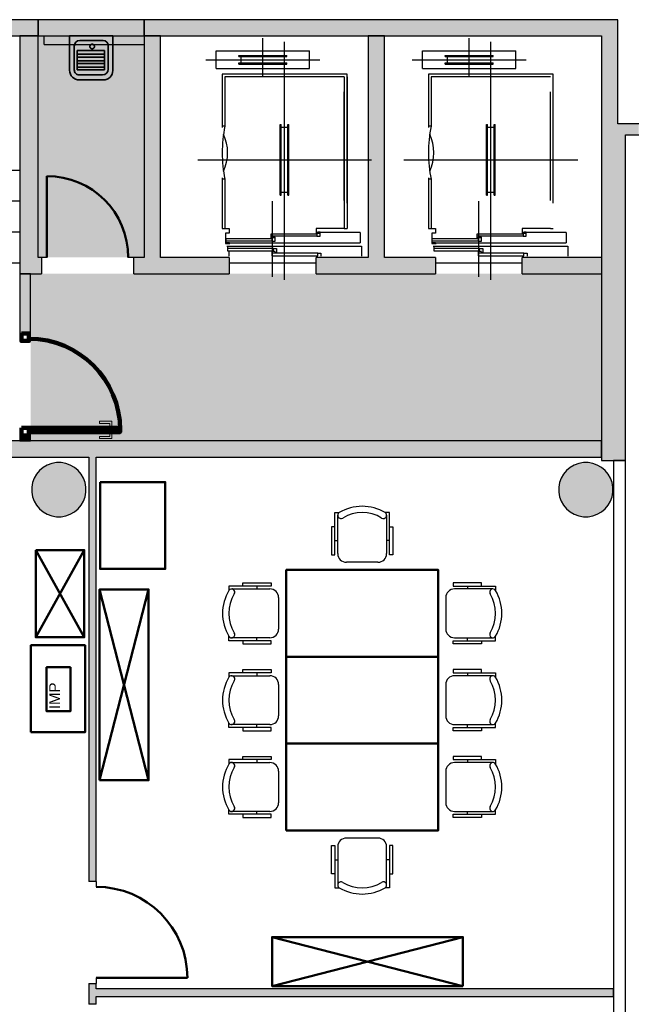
# Model space of a CAD drawing. Header units: metres. Extents: x -1 to 430, y -6 to 34.
# Tile 67 of 68: x 415.78 to 421.41, y 19.16 to 28.23. Entities that reach past the tile are written whole.
import ezdxf

# ---------------------------------------------------------------- set-up
doc = ezdxf.new("R2010")
doc.units = ezdxf.units.M
doc.linetypes.add('CONTINUA', pattern=[0])
for name, color, linetype, lineweight in [('3D PA MURS', 7, 'CONTINUA', 25), ('3D PA MURS NOUS', 7, 'CONTINUA', 25), ('3D PA PILARS', 7, 'CONTINUA', 25), ('PA  PAVIMENT', 7, 'CONTINUA', 25), ('PA ESCALES 2D', 7, 'CONTINUA', 25), ('PA MOBLES', 7, 'CONTINUA', 25)]:
    doc.layers.add(name, color=color, linetype=linetype, lineweight=lineweight)
doc.styles.add('ARIAL', font='arial.ttf')

# ---------------------------------------------------------------- blocks, each defined once
blk = doc.blocks.new('_CLOSEDFILLED')
at = {"color": 0, "linetype": 'ByBlock', "lineweight": -2}
blk.add_solid([(-1, 0), (0, 0), (-1, 0)], dxfattribs=at)

msp = doc.modelspace()

# ---------------------------------------------------------------- hatches: boundary and pattern name
at = {"layer": '3D PA MURS', "linetype": 'CONTINUA', "lineweight": 18, "true_color": 0xa0a0a0, "transparency": 33554687}
for points in [[(415.9469, 28.2301), (405.7759, 28.2301), (405.7759, 28.0801), (415.9469, 28.0801)], [(421.287, 28.2301), (416.9247, 28.2301), (416.9247, 28.0801), (421.287, 28.0801)], [(415.7769, 28.0801), (415.7769, 25.8896), (415.9469, 25.8896), (415.9469, 28.0801)], [(417.0747, 26.0396), (417.0747, 28.0801), (416.9247, 28.0801), (416.9247, 26.0396)], [(419.1374, 26.0396), (419.1374, 28.0801), (418.9874, 28.0801), (418.9874, 26.0396)], [(421.287, 27.2696), (421.287, 28.0801), (421.137, 28.0801), (421.137, 27.2696)], [(421.4799, 27.2696), (421.1367, 27.2696), (421.1367, 27.1696), (421.4799, 27.1696)], [(421.357, 24.1695), (421.357, 27.1696), (421.137, 27.1696), (421.137, 24.1695)], [(415.9469, 26.0396), (415.9469, 25.8896), (415.977, 25.8896), (415.977, 26.0396)], [(417.7069, 25.8896), (417.7069, 26.0396), (416.827, 26.0396), (416.827, 25.8896)], [(418.5069, 25.8896), (419.6069, 25.8896), (419.6069, 26.0396), (418.5069, 26.0396)], [(420.4069, 25.8896), (421.137, 25.8896), (421.137, 26.0396), (420.4069, 26.0396)], [(421.1369, 24.3496), (414.4369, 24.3496), (414.4369, 24.1996), (421.1369, 24.1996)], [(416.412, 24.1996), (416.412, 20.2895), (416.482, 20.2895), (416.482, 24.1996)], [(416.412, 19.3495), (416.412, 19.157), (416.482, 19.157), (416.482, 19.3495)], [(421.247, 19.2995), (416.482, 19.2995), (416.482, 19.2295), (421.247, 19.2295)]]:
    msp.add_hatch(color=253, dxfattribs=at).paths.add_polyline_path(points)
at = {"layer": '3D PA MURS NOUS', "linetype": 'CONTINUA', "lineweight": 18, "transparency": 33554687}
for points in [[(416.9247, 28.2301), (415.9469, 28.2301), (415.9469, 28.0801), (416.9247, 28.0801)], [(415.8769, 25.3396), (415.8769, 25.8896), (415.7769, 25.8896), (415.7769, 25.3396)], [(415.8769, 24.3496), (415.8769, 24.3996), (415.7769, 24.3996), (415.7769, 24.3496)]]:
    msp.add_hatch(color=220, dxfattribs=at).paths.add_polyline_path(points)
at = {"layer": '3D PA PILARS', "linetype": 'CONTINUA', "lineweight": 18, "transparency": 33554687}
for points in [[(416.1589, 24.1492), (416.1152, 24.1492), (416.0721, 24.1416), (416.0311, 24.1266), (415.9933, 24.1048), (415.9598, 24.0767), (415.9317, 24.0432), (415.9099, 24.0054), (415.8949, 23.9644), (415.8873, 23.9213), (415.8873, 23.8776), (415.8949, 23.8346), (415.9099, 23.7936), (415.9317, 23.7557), (415.9598, 23.7223), (415.9933, 23.6942), (416.0311, 23.6723), (416.0721, 23.6574), (416.1152, 23.6498), (416.1589, 23.6498), (416.2019, 23.6574), (416.2429, 23.6723), (416.2808, 23.6942), (416.3142, 23.7223), (416.3423, 23.7557), (416.3642, 23.7936), (416.3791, 23.8346), (416.3867, 23.8776), (416.3867, 23.9213), (416.3791, 23.9644), (416.3642, 24.0054), (416.3423, 24.0432), (416.3142, 24.0767), (416.2808, 24.1048), (416.2429, 24.1266), (416.2019, 24.1416)], [(421.0138, 24.1492), (420.9701, 24.1492), (420.9271, 24.1416), (420.886, 24.1266), (420.8482, 24.1048), (420.8147, 24.0767), (420.7867, 24.0432), (420.7648, 24.0054), (420.7499, 23.9644), (420.7423, 23.9213), (420.7423, 23.8776), (420.7499, 23.8346), (420.7648, 23.7936), (420.7867, 23.7557), (420.8147, 23.7223), (420.8482, 23.6942), (420.886, 23.6723), (420.9271, 23.6574), (420.9701, 23.6498), (421.0138, 23.6498), (421.0568, 23.6574), (421.0979, 23.6723), (421.1357, 23.6942), (421.1692, 23.7223), (421.1973, 23.7557), (421.2191, 23.7936), (421.2341, 23.8346), (421.2416, 23.8776), (421.2416, 23.9213), (421.2341, 23.9644), (421.2191, 24.0054), (421.1973, 24.0432), (421.1692, 24.0767), (421.1357, 24.1048), (421.0979, 24.1266), (421.0568, 24.1416)]]:
    msp.add_hatch(color=9, dxfattribs=at).paths.add_polyline_path(points)
at = {"layer": 'PA  PAVIMENT', "linetype": 'CONTINUA', "lineweight": 25, "transparency": 33554687}
h = msp.add_hatch(dxfattribs=at)
h.set_pattern_fill('TRAMA', scale=2, style=0, pattern_type=2)
h.set_pattern_definition([(0, (4, 4), (2, 2), [2, -2]), (90, (4, 4), (-2, 2), [2, -2])])
h.paths.add_polyline_path([(415.9446, 28.0801), (415.9446, 26.0412), (416.9247, 26.0412), (416.9247, 28.0801)], flags=0)
at = {"layer": 'PA  PAVIMENT', "linetype": 'CONTINUA', "lineweight": 25, "transparency": 33554559}
h = msp.add_hatch(color=7, dxfattribs=at)
h.set_gradient(color1=(255, 173, 141), color2=(255, 173, 141), one_color=1, name='INVSPHERICAL')
h.paths.add_polyline_path([(416.9247, 26.0396), (416.9247, 28.0801), (415.9469, 28.0801), (415.9469, 26.0396)], flags=0)
h = msp.add_hatch(color=7, dxfattribs=at)
h.set_gradient(color1=(155, 113, 67), color2=(155, 113, 67), one_color=1, name='INVSPHERICAL')
h.paths.add_polyline_path([(415.8769, 24.3496), (421.1369, 24.3496), (421.1369, 25.8896), (421.1364, 25.8896), (421.1364, 25.8908), (415.8764, 25.8908), (415.8764, 24.3712), (415.8769, 24.3712)], flags=0)

# ---------------------------------------------------------------- linework, layer by layer
at = {"layer": '3D PA MURS', "color": 7, "linetype": 'CONTINUA', "lineweight": 25, "transparency": 33554687}
for p, q in [((415.9469, 28.2301), (405.7759, 28.2301)), ((415.9469, 28.0801), (415.9469, 28.2301)), ((421.287, 28.2301), (416.9247, 28.2301)), ((416.9247, 28.2301), (416.9247, 28.0801)), ((421.287, 28.0801), (421.287, 28.2301)), ((410.8271, 28.0801), (415.7769, 28.0801)), ((415.7769, 28.0801), (415.9469, 28.0801)), ((415.7769, 28.0801), (415.7769, 25.8896)), ((415.9469, 28.0801), (415.7769, 28.0801)), ((415.9469, 26.0396), (415.9469, 28.0801)), ((416.9247, 28.0801), (417.0747, 28.0801)), ((417.0747, 28.0801), (416.9247, 28.0801)), ((416.9247, 28.0801), (416.9247, 26.0396)), ((417.0747, 28.0801), (418.9874, 28.0801)), ((417.0747, 26.0396), (417.0747, 28.0801)), ((418.9874, 28.0801), (419.1374, 28.0801)), ((419.1374, 28.0801), (418.9874, 28.0801)), ((418.9874, 28.0801), (418.9874, 26.0396)), ((419.1374, 28.0801), (421.137, 28.0801)), ((419.1374, 26.0396), (419.1374, 28.0801)), ((421.137, 28.0801), (421.137, 27.2696)), ((421.287, 27.2696), (421.287, 28.0801)), ((421.1367, 27.2696), (421.1367, 27.1696)), ((421.137, 27.2696), (421.1367, 27.2696)), ((421.4799, 27.2696), (421.287, 27.2696)), ((421.1367, 27.1696), (421.137, 27.1696)), ((421.137, 27.1696), (421.137, 26.0396)), ((421.357, 24.1695), (421.357, 27.1696)), ((421.357, 27.1696), (421.4799, 27.1696)), ((415.977, 26.0396), (415.9469, 26.0396)), ((415.977, 26.0396), (415.977, 25.8896)), ((416.027, 26.0396), (415.977, 26.0396)), ((416.827, 26.0396), (416.777, 26.0396)), ((416.827, 25.8896), (416.827, 26.0396)), ((416.9247, 26.0396), (416.827, 26.0396)), ((417.7069, 26.0396), (417.0747, 26.0396)), ((417.7069, 26.0396), (417.7069, 25.8896)), ((418.5069, 25.8896), (418.5069, 26.0396)), ((418.9874, 26.0396), (418.5069, 26.0396)), ((419.6069, 26.0396), (419.1374, 26.0396)), ((419.6069, 26.0396), (419.6069, 25.8896)), ((420.4069, 25.8896), (420.4069, 26.0396)), ((421.137, 26.0396), (420.4069, 26.0396)), ((421.137, 26.0396), (421.137, 25.8896)), ((415.7769, 25.8896), (415.9469, 25.8896)), ((415.9469, 25.8896), (415.977, 25.8896)), ((416.827, 25.8896), (417.7069, 25.8896)), ((418.5069, 25.8896), (419.6069, 25.8896)), ((420.4069, 25.8896), (421.137, 25.8896)), ((421.137, 25.8896), (421.137, 24.1695)), ((421.1369, 24.3496), (414.4369, 24.3496)), ((421.1369, 24.1996), (421.1369, 24.3496)), ((414.4369, 24.1996), (416.412, 24.1996)), ((416.412, 24.1996), (416.412, 20.2895)), ((416.482, 20.2895), (416.482, 24.1996)), ((416.482, 24.1996), (421.1369, 24.1996)), ((421.137, 24.1695), (421.357, 24.1695)), ((421.357, 24.1695), (421.247, 24.1695)), ((421.247, 24.1695), (421.247, 19.2995)), ((421.357, 14.5496), (421.357, 24.1695)), ((416.482, 20.2895), (416.412, 20.2895)), ((416.482, 20.2895), (416.482, 20.2395)), ((416.412, 19.3495), (416.482, 19.3495)), ((416.412, 19.3495), (416.412, 19.157)), ((416.482, 19.3995), (416.482, 19.3495)), ((416.482, 19.2995), (416.482, 19.3495)), ((421.247, 19.2995), (416.482, 19.2995)), ((421.247, 19.2295), (421.247, 19.2995)), ((421.247, 19.2995), (421.247, 19.2295)), ((416.482, 19.157), (416.412, 19.157)), ((416.482, 19.157), (416.482, 19.2295)), ((416.482, 19.2295), (421.247, 19.2295)), ((421.247, 19.2295), (421.247, 14.5496))]:
    msp.add_line(p, q, dxfattribs=at)
at = {"layer": '3D PA MURS', "color": 202, "linetype": 'CONTINUA', "lineweight": 50, "transparency": 33554687}
for p, q in [((416.027, 26.0396), (416.027, 26.7896)), ((416.482, 19.3995), (417.322, 19.3995))]:
    msp.add_line(p, q, dxfattribs=at)
for centre, radius in [((416.027, 26.0396), 0.75), ((416.482, 19.3995), 0.84)]:
    msp.add_arc(centre, radius, 0, 90, dxfattribs=at)
at = {"layer": '3D PA MURS NOUS', "color": 7, "linetype": 'CONTINUA', "lineweight": 25, "transparency": 33554687}
for p, q in [((416.9247, 28.2301), (415.9469, 28.2301)), ((415.9469, 28.2301), (415.9469, 28.0801)), ((416.9247, 28.0801), (416.9247, 28.2301)), ((415.9469, 28.0801), (416.9247, 28.0801)), ((415.8769, 25.8896), (415.7769, 25.8896)), ((415.7769, 25.8896), (415.7769, 25.3396)), ((415.8769, 25.3396), (415.8769, 25.8896)), ((415.8769, 25.3396), (415.7769, 25.3396)), ((415.7769, 24.3996), (415.8769, 24.3996)), ((415.7769, 24.3996), (415.7769, 24.3496)), ((415.7769, 24.3496), (415.8769, 24.3496)), ((415.8769, 24.3496), (415.8769, 24.3996))]:
    msp.add_line(p, q, dxfattribs=at)
at = {"layer": '3D PA MURS NOUS', "color": 2, "lineweight": 35, "transparency": 33554687}
for p, q in [((416.2369, 28.0801), (416.634, 28.0801)), ((416.2369, 28.0801), (416.2369, 27.7593)), ((416.3302, 28.0379), (416.5448, 28.0379)), ((416.634, 28.0801), (416.634, 27.7608)), ((416.2792, 27.9869), (416.2792, 27.7677)), ((416.5917, 27.991), (416.5917, 27.7729)), ((416.3045, 27.945), (416.3045, 27.7677)), ((416.3045, 27.945), (416.5579, 27.945)), ((416.3045, 27.9112), (416.5579, 27.9112)), ((416.3045, 27.8859), (416.5579, 27.8859)), ((416.5579, 27.945), (416.5579, 27.7677)), ((416.3045, 27.8521), (416.5579, 27.8521)), ((416.3045, 27.8268), (416.5579, 27.8268)), ((416.3045, 27.7931), (416.5579, 27.7931)), ((416.3045, 27.7677), (416.5579, 27.7677)), ((416.3214, 27.6749), (416.548, 27.6749)), ((416.3256, 27.7213), (416.5401, 27.7213))]:
    msp.add_line(p, q, dxfattribs=at)
msp.add_lwpolyline([(416.465, 27.983), (416.4646, 27.9873), (416.4634, 27.9912), (416.4614, 27.9948), (416.4588, 27.9979), (416.4557, 28.0005), (416.4521, 28.0024), (416.4482, 28.0037), (416.4439, 28.0041), (416.4396, 28.0037), (416.4357, 28.0024), (416.4321, 28.0005), (416.429, 27.9979), (416.4264, 27.9948), (416.4244, 27.9912), (416.4232, 27.9873), (416.4228, 27.983), (416.4232, 27.9787), (416.4244, 27.9748), (416.4264, 27.9712), (416.429, 27.9681), (416.4321, 27.9655), (416.4357, 27.9636), (416.4396, 27.9623), (416.4439, 27.9619), (416.4482, 27.9623), (416.4521, 27.9636), (416.4557, 27.9655), (416.4588, 27.9681), (416.4614, 27.9712), (416.4634, 27.9748), (416.4646, 27.9787), (416.465, 27.983)], close=True, dxfattribs=at)
for points in [[(416.2792, 27.7677), (416.2801, 27.7584), (416.2828, 27.7497), (416.2871, 27.7418), (416.2928, 27.7349), (416.2997, 27.7292), (416.3075, 27.7249), (416.3163, 27.7222), (416.3256, 27.7213)], [(416.2369, 27.7635), (416.2387, 27.7456), (416.2439, 27.729), (416.2521, 27.7139), (416.2629, 27.7008), (416.276, 27.69), (416.2911, 27.6818), (416.3078, 27.6767), (416.3256, 27.6749)]]:
    msp.add_lwpolyline(points, dxfattribs=at)
at = {"layer": '3D PA MURS NOUS', "color": 240, "linetype": 'CONTINUA', "lineweight": 140, "transparency": 33554687}
for points in [[(415.7919, 25.3396), (415.7919, 25.2696), (415.8619, 25.2696), (415.8619, 25.3396), (415.7919, 25.3396)], [(415.7919, 24.4696), (415.7919, 24.3996), (415.8619, 24.3996), (415.8619, 24.4696), (415.7919, 24.4696)], [(416.7019, 24.4696), (415.8619, 24.4696), (415.8619, 24.4496), (415.8619, 24.4296), (416.7019, 24.4296), (416.7019, 24.4496), (416.7019, 24.4696)]]:
    msp.add_lwpolyline(points, close=True, dxfattribs=at)
at = {"layer": '3D PA MURS NOUS', "color": 40, "linetype": 'CONTINUA', "lineweight": 18, "transparency": 33554687}
for points in [[(416.6269, 24.4796), (416.6069, 24.4796), (416.6069, 24.5096), (416.5119, 24.5096), (416.5119, 24.5296), (416.6269, 24.5296), (416.6269, 24.4796)], [(416.6269, 24.4196), (416.6069, 24.4196), (416.6069, 24.3896), (416.5119, 24.3896), (416.5119, 24.3696), (416.6269, 24.3696), (416.6269, 24.4196)], [(416.6419, 24.4796), (416.5919, 24.4796), (416.5919, 24.4696), (416.6419, 24.4696), (416.6419, 24.4796)], [(416.6419, 24.4296), (416.5919, 24.4296), (416.5919, 24.4196), (416.6419, 24.4196), (416.6419, 24.4296)]]:
    msp.add_lwpolyline(points, close=True, dxfattribs=at)
at = {"layer": '3D PA MURS NOUS', "color": 2, "lineweight": 35, "transparency": 33554687}
for centre, radius, start, end in [((416.3302, 27.9869), 0.051, 90, 180), ((416.5448, 27.991), 0.0469, 0, 90), ((416.5401, 27.7729), 0.0516, 270, 0), ((416.548, 27.7608), 0.0859, 270, 0)]:
    msp.add_arc(centre, radius, start, end, dxfattribs=at)
at = {"layer": '3D PA MURS NOUS', "color": 240, "linetype": 'CONTINUA', "lineweight": 140, "transparency": 33554687}
msp.add_arc((415.8619, 24.4496), 0.84, 0, 90, dxfattribs=at)
at = {"layer": '3D PA PILARS', "color": 7, "linetype": 'CONTINUA', "lineweight": 25, "transparency": 33554687}
for p, q in [((416.0721, 24.1416), (416.0311, 24.1266)), ((416.1152, 24.1492), (416.0721, 24.1416)), ((416.1589, 24.1492), (416.1152, 24.1492)), ((416.2019, 24.1416), (416.1589, 24.1492)), ((416.2429, 24.1266), (416.2019, 24.1416)), ((420.9271, 24.1416), (420.886, 24.1266)), ((420.9701, 24.1492), (420.9271, 24.1416)), ((421.0138, 24.1492), (420.9701, 24.1492)), ((421.0568, 24.1416), (421.0138, 24.1492)), ((421.0979, 24.1266), (421.0568, 24.1416)), ((415.9598, 24.0767), (415.9317, 24.0432)), ((415.9933, 24.1048), (415.9598, 24.0767)), ((416.0311, 24.1266), (415.9933, 24.1048)), ((416.2808, 24.1048), (416.2429, 24.1266)), ((416.3142, 24.0767), (416.2808, 24.1048)), ((416.3423, 24.0432), (416.3142, 24.0767)), ((420.8147, 24.0767), (420.7867, 24.0432)), ((420.8482, 24.1048), (420.8147, 24.0767)), ((420.886, 24.1266), (420.8482, 24.1048)), ((421.1357, 24.1048), (421.0979, 24.1266)), ((421.1692, 24.0767), (421.1357, 24.1048)), ((421.1973, 24.0432), (421.1692, 24.0767)), ((415.8949, 23.9644), (415.8873, 23.9213)), ((415.9099, 24.0054), (415.8949, 23.9644)), ((415.9317, 24.0432), (415.9099, 24.0054)), ((416.3642, 24.0054), (416.3423, 24.0432)), ((416.3791, 23.9644), (416.3642, 24.0054)), ((416.3867, 23.9213), (416.3791, 23.9644)), ((420.7499, 23.9644), (420.7423, 23.9213)), ((420.7648, 24.0054), (420.7499, 23.9644)), ((420.7867, 24.0432), (420.7648, 24.0054)), ((421.2191, 24.0054), (421.1973, 24.0432)), ((421.2341, 23.9644), (421.2191, 24.0054)), ((421.2416, 23.9213), (421.2341, 23.9644)), ((415.8873, 23.9213), (415.8873, 23.8776)), ((415.8873, 23.8776), (415.8949, 23.8346)), ((416.3791, 23.8346), (416.3867, 23.8776)), ((416.3867, 23.8776), (416.3867, 23.9213)), ((420.7423, 23.9213), (420.7423, 23.8776)), ((420.7423, 23.8776), (420.7499, 23.8346)), ((421.2341, 23.8346), (421.2416, 23.8776)), ((421.2416, 23.8776), (421.2416, 23.9213)), ((415.8949, 23.8346), (415.9099, 23.7936)), ((415.9099, 23.7936), (415.9317, 23.7557)), ((416.3423, 23.7557), (416.3642, 23.7936)), ((416.3642, 23.7936), (416.3791, 23.8346)), ((420.7499, 23.8346), (420.7648, 23.7936)), ((420.7648, 23.7936), (420.7867, 23.7557)), ((421.1973, 23.7557), (421.2191, 23.7936)), ((421.2191, 23.7936), (421.2341, 23.8346)), ((415.9317, 23.7557), (415.9598, 23.7223)), ((415.9598, 23.7223), (415.9933, 23.6942)), ((415.9933, 23.6942), (416.0311, 23.6723)), ((416.2429, 23.6723), (416.2808, 23.6942)), ((416.2808, 23.6942), (416.3142, 23.7223)), ((416.3142, 23.7223), (416.3423, 23.7557)), ((420.7867, 23.7557), (420.8147, 23.7223)), ((420.8147, 23.7223), (420.8482, 23.6942)), ((420.8482, 23.6942), (420.886, 23.6723)), ((421.0979, 23.6723), (421.1357, 23.6942)), ((421.1357, 23.6942), (421.1692, 23.7223)), ((421.1692, 23.7223), (421.1973, 23.7557)), ((416.0311, 23.6723), (416.0721, 23.6574)), ((416.0721, 23.6574), (416.1152, 23.6498)), ((416.1152, 23.6498), (416.1589, 23.6498)), ((416.1589, 23.6498), (416.2019, 23.6574)), ((416.2019, 23.6574), (416.2429, 23.6723)), ((420.886, 23.6723), (420.9271, 23.6574)), ((420.9271, 23.6574), (420.9701, 23.6498)), ((420.9701, 23.6498), (421.0138, 23.6498)), ((421.0138, 23.6498), (421.0568, 23.6574)), ((421.0568, 23.6574), (421.0979, 23.6723))]:
    msp.add_line(p, q, dxfattribs=at)
at = {"layer": 'PA ESCALES 2D', "color": 7, "linetype": 'CONTINUA', "lineweight": 25, "transparency": 33554687}
for p, q in [((418.0169, 27.7116), (418.0169, 28.0596)), ((419.9169, 27.7116), (419.9169, 28.0596)), ((418.2169, 25.8336), (418.2169, 28.0246)), ((420.1169, 25.8336), (420.1169, 28.0246)), ((417.4919, 27.8616), (418.5419, 27.8616)), ((417.5869, 27.7816), (417.5869, 27.9416)), ((417.5869, 27.9416), (418.4469, 27.9416)), ((417.7969, 27.9016), (418.2369, 27.9016)), ((417.7969, 27.8916), (417.7969, 27.9016)), ((417.7969, 27.8916), (418.2369, 27.8916)), ((417.8169, 27.8316), (417.8169, 27.8916)), ((418.2169, 27.8316), (418.2169, 27.8916)), ((418.2369, 27.8916), (418.2369, 27.9016)), ((418.4469, 27.7816), (418.4469, 27.9416)), ((419.3919, 27.8616), (420.4419, 27.8616)), ((419.4869, 27.9416), (420.3469, 27.9416)), ((419.4869, 27.7816), (419.4869, 27.9416)), ((419.6969, 27.8916), (419.6969, 27.9016)), ((419.6969, 27.9016), (420.1369, 27.9016)), ((419.6969, 27.8916), (420.1369, 27.8916)), ((419.7169, 27.8316), (419.7169, 27.8916)), ((420.1169, 27.8316), (420.1169, 27.8916)), ((420.1369, 27.8916), (420.1369, 27.9016)), ((420.3469, 27.7816), (420.3469, 27.9416)), ((417.5869, 27.7816), (418.4469, 27.7816)), ((417.7969, 27.8216), (417.7969, 27.8316)), ((417.7969, 27.8316), (418.2369, 27.8316)), ((417.7969, 27.8216), (418.2369, 27.8216)), ((418.2369, 27.8216), (418.2369, 27.8316)), ((419.4869, 27.7816), (420.3469, 27.7816)), ((419.6969, 27.8316), (420.1369, 27.8316)), ((419.6969, 27.8216), (419.6969, 27.8316)), ((419.6969, 27.8216), (420.1369, 27.8216)), ((420.1369, 27.8216), (420.1369, 27.8316)), ((418.7919, 27.7296), (417.6419, 27.7296)), ((417.6419, 27.7296), (417.6419, 27.2376)), ((418.7669, 27.7046), (417.6669, 27.7046)), ((417.6669, 27.7046), (417.6669, 27.2496)), ((418.7669, 27.7046), (418.7669, 26.3046)), ((418.7919, 26.5396), (418.7919, 27.7296)), ((418.7919, 27.7046), (418.7919, 26.3046)), ((419.5419, 27.7296), (419.5419, 27.2376)), ((420.6919, 27.7296), (419.5419, 27.7296)), ((419.5669, 27.7046), (419.5669, 27.2496)), ((420.6669, 27.7046), (419.5669, 27.7046)), ((420.6919, 26.5396), (420.6919, 27.7296)), ((418.7669, 26.5646), (418.7669, 27.5646)), ((420.6669, 26.5646), (420.6669, 27.5646)), ((417.6669, 27.2496), (417.6419, 27.2496)), ((418.1769, 27.2646), (418.1869, 27.2646)), ((418.1769, 26.6146), (418.1769, 27.2646)), ((418.1869, 26.6146), (418.1869, 27.2646)), ((418.1869, 27.2396), (418.2469, 27.2396)), ((418.2469, 27.2646), (418.2569, 27.2646)), ((418.2469, 26.6146), (418.2469, 27.2646)), ((418.2569, 26.6146), (418.2569, 27.2646)), ((419.5669, 27.2496), (419.5419, 27.2496)), ((420.0769, 26.6146), (420.0769, 27.2646)), ((420.0769, 27.2646), (420.0869, 27.2646)), ((420.0869, 26.6146), (420.0869, 27.2646)), ((420.0869, 27.2396), (420.1469, 27.2396)), ((420.1469, 26.6146), (420.1469, 27.2646)), ((420.1469, 27.2646), (420.1569, 27.2646)), ((420.1569, 26.6146), (420.1569, 27.2646)), ((417.4169, 26.9396), (419.0169, 26.9396)), ((419.3169, 26.9396), (420.9169, 26.9396)), ((415.7769, 26.8396), (414.6069, 26.8396)), ((417.6419, 26.7736), (417.6419, 26.3046)), ((419.5419, 26.7736), (419.5419, 26.3046)), ((417.6669, 26.7596), (417.6419, 26.7596)), ((417.6669, 26.7596), (417.6669, 26.3046)), ((419.5669, 26.7596), (419.5419, 26.7596)), ((419.5669, 26.7596), (419.5669, 26.3046)), ((418.1769, 26.6146), (418.1869, 26.6146)), ((418.1869, 26.6396), (418.2469, 26.6396)), ((418.2469, 26.6146), (418.2569, 26.6146)), ((420.0769, 26.6146), (420.0869, 26.6146)), ((420.0869, 26.6396), (420.1469, 26.6396)), ((420.1469, 26.6146), (420.1569, 26.6146)), ((415.7769, 26.5563), (414.6069, 26.5563)), ((418.1069, 25.8606), (418.1069, 26.5586)), ((420.0069, 25.8606), (420.0069, 26.5586)), ((415.7769, 26.2729), (414.6069, 26.2729)), ((417.6419, 26.3046), (417.7069, 26.3046)), ((418.5139, 26.2356), (418.0919, 26.2356)), ((418.9119, 26.2686), (418.5069, 26.2686)), ((418.7669, 26.3046), (418.7919, 26.3046)), ((418.9119, 26.2686), (418.9119, 26.1746)), ((419.5419, 26.3046), (419.6069, 26.3046)), ((420.4139, 26.2356), (419.9919, 26.2356)), ((420.8119, 26.2686), (420.4069, 26.2686)), ((420.6669, 26.3046), (420.6919, 26.3046)), ((420.8119, 26.2686), (420.8119, 26.1746)), ((417.6719, 26.1746), (418.9119, 26.1746)), ((418.0999, 26.1906), (417.6779, 26.1906)), ((419.5719, 26.1746), (420.8119, 26.1746)), ((419.9999, 26.1906), (419.5779, 26.1906)), ((418.1139, 26.1226), (417.6919, 26.1226)), ((417.7069, 26.0496), (417.7069, 26.1006)), ((418.5219, 26.0776), (418.0999, 26.0776)), ((420.0139, 26.1226), (419.5919, 26.1226)), ((420.4219, 26.0776), (419.9999, 26.0776)), ((412.0769, 25.9896), (415.7769, 25.9896)), ((417.7069, 25.9896), (418.5069, 25.9896)), ((419.6069, 25.9896), (420.4069, 25.9896))]:
    msp.add_line(p, q, dxfattribs=at)
for points in [[(417.6669, 26.3046), (417.7069, 26.3046), (417.7069, 26.2636), (417.6719, 26.2636), (417.6719, 26.1676), (417.7119, 26.1676)], [(417.7079, 26.1736), (417.6779, 26.1736), (417.6779, 26.2126), (418.0999, 26.2126), (418.0999, 26.1906), (418.1299, 26.1906), (418.1299, 26.2276), (418.1099, 26.2276)], [(418.1219, 26.2186), (418.0919, 26.2186), (418.0919, 26.2576), (418.5139, 26.2576), (418.5139, 26.2356), (418.5439, 26.2356), (418.5439, 26.2726), (418.5239, 26.2726)], [(418.7669, 26.3046), (418.5069, 26.3046), (418.5069, 26.2636), (418.5369, 26.2636)], [(419.5669, 26.3046), (419.6069, 26.3046), (419.6069, 26.2636), (419.5719, 26.2636), (419.5719, 26.1676), (419.6119, 26.1676)], [(419.6079, 26.1736), (419.5779, 26.1736), (419.5779, 26.2126), (419.9999, 26.2126), (419.9999, 26.1906), (420.0299, 26.1906), (420.0299, 26.2276), (420.0099, 26.2276)], [(420.0219, 26.2186), (419.9919, 26.2186), (419.9919, 26.2576), (420.4139, 26.2576), (420.4139, 26.2356), (420.4439, 26.2356), (420.4439, 26.2726), (420.4239, 26.2726)], [(420.6669, 26.3046), (420.4069, 26.3046), (420.4069, 26.2636), (420.4369, 26.2636)], [(417.6849, 26.1446), (418.9249, 26.1446), (418.9249, 26.0496)], [(417.7219, 26.1396), (417.6919, 26.1396), (417.6919, 26.1006), (418.1139, 26.1006), (418.1139, 26.1226), (418.1439, 26.1226), (418.1439, 26.0856), (418.1239, 26.0856)], [(419.5849, 26.1446), (420.8249, 26.1446), (420.8249, 26.0496)], [(419.6219, 26.1396), (419.5919, 26.1396), (419.5919, 26.1006), (420.0139, 26.1006), (420.0139, 26.1226), (420.0439, 26.1226), (420.0439, 26.0856), (420.0239, 26.0856)], [(418.1299, 26.0946), (418.0999, 26.0946), (418.0999, 26.0556), (418.5219, 26.0556), (418.5219, 26.0776), (418.5519, 26.0776), (418.5519, 26.0496)], [(420.0299, 26.0946), (419.9999, 26.0946), (419.9999, 26.0556), (420.4219, 26.0556), (420.4219, 26.0776), (420.4519, 26.0776), (420.4519, 26.0496)]]:
    msp.add_lwpolyline(points, dxfattribs=at)
for centre, radius, start, end in [((418.8549, 27.0046), 1.213, 168.34732, 191.65268), ((420.7549, 27.0046), 1.213, 168.34732, 191.65268), ((417.2929, 27.0046), 0.399, 334.78151, 25.21849), ((419.1929, 27.0046), 0.399, 334.78151, 25.21849)]:
    msp.add_arc(centre, radius, start, end, dxfattribs=at)
at = {"layer": 'PA MOBLES', "color": 180, "linetype": 'CONTINUA', "transparency": 33554687}
for p, q in [((418.7069, 23.3098), (418.7069, 23.6631)), ((419.1569, 23.6631), (419.1569, 23.3098)), ((418.6801, 23.4298), (418.7069, 23.4298)), ((419.1837, 23.4298), (419.1569, 23.4298)), ((419.0769, 23.2298), (418.7869, 23.2298)), ((417.7284, 22.9846), (418.0817, 22.9846)), ((417.9617, 23.0114), (417.9617, 22.9846)), ((420.1355, 22.9846), (419.7821, 22.9846)), ((419.9021, 23.0114), (419.9021, 22.9846)), ((418.1617, 22.9046), (418.1617, 22.6146)), ((419.7021, 22.9046), (419.7021, 22.6146)), ((418.0817, 22.5346), (417.7284, 22.5346)), ((417.9617, 22.5078), (417.9617, 22.5346)), ((419.7821, 22.5346), (420.1355, 22.5346)), ((419.9021, 22.5078), (419.9021, 22.5346)), ((417.7284, 22.1846), (418.0817, 22.1846)), ((417.9617, 22.2114), (417.9617, 22.1846)), ((420.1355, 22.1846), (419.7821, 22.1846)), ((419.9021, 22.2114), (419.9021, 22.1846)), ((418.1617, 22.1046), (418.1617, 21.8146)), ((419.7021, 22.1046), (419.7021, 21.8146)), ((418.0817, 21.7346), (417.7284, 21.7346)), ((417.9617, 21.7078), (417.9617, 21.7346)), ((419.7821, 21.7346), (420.1355, 21.7346)), ((419.9021, 21.7078), (419.9021, 21.7346)), ((417.7284, 21.3846), (418.0817, 21.3846)), ((417.9617, 21.4114), (417.9617, 21.3846)), ((420.1355, 21.3846), (419.7821, 21.3846)), ((419.9021, 21.4114), (419.9021, 21.3846)), ((418.1617, 21.3046), (418.1617, 21.0146)), ((419.7021, 21.3046), (419.7021, 21.0146)), ((418.0817, 20.9346), (417.7284, 20.9346)), ((417.9617, 20.9078), (417.9617, 20.9346)), ((419.7821, 20.9346), (420.1355, 20.9346)), ((419.9021, 20.9078), (419.9021, 20.9346)), ((419.0769, 20.6894), (418.7869, 20.6894)), ((418.7069, 20.6094), (418.7069, 20.256)), ((419.1569, 20.256), (419.1569, 20.6094)), ((418.6801, 20.4894), (418.7069, 20.4894)), ((419.1837, 20.4894), (419.1569, 20.4894))]:
    msp.add_line(p, q, dxfattribs=at)
at = {"layer": 'PA MOBLES', "color": 202, "linetype": 'CONTINUA', "lineweight": 50, "transparency": 33554687}
for p, q in [((415.9243, 22.5397), (416.372, 23.342)), ((415.9243, 23.342), (416.372, 22.5397))]:
    msp.add_line(p, q, dxfattribs=at)
at = {"layer": 'PA MOBLES', "lineweight": 50, "transparency": 33554687}
for p, q in [((416.5127, 22.9796), (416.9643, 21.2216)), ((416.5127, 21.2216), (416.9643, 22.9796)), ((418.1019, 19.7761), (419.8599, 19.3245)), ((419.8599, 19.7761), (418.1019, 19.3245))]:
    msp.add_line(p, q, dxfattribs=at)
for points in [[(416.5169, 23.9696), (417.1169, 23.9696), (417.1169, 23.1696), (416.5169, 23.1696), (416.5169, 23.9696)], [(418.2319, 22.3596), (419.6319, 22.3596), (419.6319, 23.1596), (418.2319, 23.1596), (418.2319, 22.3596)], [(416.5127, 21.2216), (416.5127, 22.9796), (416.9643, 22.9796), (416.9643, 21.2216), (416.5127, 21.2216)], [(418.2319, 21.5596), (419.6319, 21.5596), (419.6319, 22.3596), (418.2319, 22.3596), (418.2319, 21.5596)], [(418.2319, 20.7596), (419.6319, 20.7596), (419.6319, 21.5596), (418.2319, 21.5596), (418.2319, 20.7596)], [(419.8599, 19.3245), (418.1019, 19.3245), (418.1019, 19.7761), (419.8599, 19.7761), (419.8599, 19.3245)]]:
    msp.add_lwpolyline(points, close=True, dxfattribs=at)
at = {"layer": 'PA MOBLES', "color": 180, "linetype": 'CONTINUA', "transparency": 33554687}
for points in [[(418.6801, 23.5583), (418.6495, 23.5583), (418.6495, 23.2983), (418.6801, 23.2983), (418.6801, 23.6884), (418.7202, 23.6884)], [(419.1837, 23.5583), (419.2144, 23.5583), (419.2144, 23.2983), (419.1837, 23.2983), (419.1837, 23.6884), (419.1436, 23.6884)], [(417.8332, 23.0114), (417.8332, 23.042), (418.0932, 23.042), (418.0932, 23.0114), (417.7031, 23.0114), (417.7031, 22.9713)], [(420.0307, 23.0114), (420.0307, 23.042), (419.7707, 23.042), (419.7707, 23.0114), (420.1607, 23.0114), (420.1607, 22.9713)], [(417.8332, 22.5078), (417.8332, 22.4772), (418.0932, 22.4772), (418.0932, 22.5078), (417.7031, 22.5078), (417.7031, 22.5479)], [(420.0307, 22.5078), (420.0307, 22.4772), (419.7707, 22.4772), (419.7707, 22.5078), (420.1607, 22.5078), (420.1607, 22.5479)], [(417.8332, 22.2114), (417.8332, 22.242), (418.0932, 22.242), (418.0932, 22.2114), (417.7031, 22.2114), (417.7031, 22.1713)], [(420.0307, 22.2114), (420.0307, 22.242), (419.7707, 22.242), (419.7707, 22.2114), (420.1607, 22.2114), (420.1607, 22.1713)], [(417.8332, 21.7078), (417.8332, 21.6772), (418.0932, 21.6772), (418.0932, 21.7078), (417.7031, 21.7078), (417.7031, 21.7479)], [(420.0307, 21.7078), (420.0307, 21.6772), (419.7707, 21.6772), (419.7707, 21.7078), (420.1607, 21.7078), (420.1607, 21.7479)], [(417.8332, 21.4114), (417.8332, 21.442), (418.0932, 21.442), (418.0932, 21.4114), (417.7031, 21.4114), (417.7031, 21.3713)], [(420.0307, 21.4114), (420.0307, 21.442), (419.7707, 21.442), (419.7707, 21.4114), (420.1607, 21.4114), (420.1607, 21.3713)], [(417.8332, 20.9078), (417.8332, 20.8772), (418.0932, 20.8772), (418.0932, 20.9078), (417.7031, 20.9078), (417.7031, 20.9479)], [(420.0307, 20.9078), (420.0307, 20.8772), (419.7707, 20.8772), (419.7707, 20.9078), (420.1607, 20.9078), (420.1607, 20.9479)], [(418.6801, 20.3608), (418.6495, 20.3608), (418.6495, 20.6208), (418.6801, 20.6208), (418.6801, 20.2308), (418.7202, 20.2308)], [(419.1837, 20.3608), (419.2144, 20.3608), (419.2144, 20.6208), (419.1837, 20.6208), (419.1837, 20.2308), (419.1436, 20.2308)]]:
    msp.add_lwpolyline(points, dxfattribs=at)
at = {"layer": 'PA MOBLES', "color": 202, "linetype": 'CONTINUA', "lineweight": 50, "transparency": 33554687}
for points in [[(415.9243, 23.342), (416.372, 23.342), (416.372, 22.5397), (415.9243, 22.5397), (415.9243, 23.342)], [(415.8805, 21.6634), (415.8805, 22.4657), (416.3789, 22.4657), (416.3789, 21.6634), (415.8805, 21.6634)], [(416.2437, 22.263), (416.2437, 21.8577), (416.0241, 21.8577), (416.0241, 22.263), (416.2437, 22.263)]]:
    msp.add_lwpolyline(points, close=True, dxfattribs=at)
at = {"layer": 'PA MOBLES', "color": 180, "linetype": 'CONTINUA', "transparency": 33554687}
for centre, radius, start, end in [((418.7369, 23.6635), 0.03, 123.82884, 302.666), ((418.9319, 23.3278), 0.4182, 59.58668, 120.41332), ((418.9319, 23.349), 0.34, 58.27039, 121.72961), ((419.1269, 23.6635), 0.03, 237.334, 56.17116), ((418.7869, 23.3098), 0.08, 180, 270), ((419.0769, 23.3098), 0.08, 270, 0), ((418.0637, 22.7596), 0.4182, 149.58668, 210.41332), ((417.728, 22.9546), 0.03, 327.334, 146.17116), ((418.0817, 22.9046), 0.08, 0, 90), ((419.7821, 22.9046), 0.08, 90, 180), ((420.1358, 22.9546), 0.03, 33.82884, 212.666), ((419.8001, 22.7596), 0.4182, 329.58668, 30.41332), ((418.0425, 22.7596), 0.34, 148.27039, 211.72961), ((419.8214, 22.7596), 0.34, 328.27039, 31.72961), ((418.0817, 22.6146), 0.08, 270, 0), ((419.7821, 22.6146), 0.08, 180, 270), ((417.728, 22.5646), 0.03, 213.82884, 32.666), ((420.1358, 22.5646), 0.03, 147.334, 326.17116), ((418.0637, 21.9596), 0.4182, 149.58668, 210.41332), ((418.0425, 21.9596), 0.34, 148.27039, 211.72961), ((417.728, 22.1546), 0.03, 327.334, 146.17116), ((418.0817, 22.1046), 0.08, 0, 90), ((419.7821, 22.1046), 0.08, 90, 180), ((420.1358, 22.1546), 0.03, 33.82884, 212.666), ((419.8214, 21.9596), 0.34, 328.27039, 31.72961), ((419.8001, 21.9596), 0.4182, 329.58668, 30.41332), ((417.728, 21.7646), 0.03, 213.82884, 32.666), ((418.0817, 21.8146), 0.08, 270, 0), ((419.7821, 21.8146), 0.08, 180, 270), ((420.1358, 21.7646), 0.03, 147.334, 326.17116), ((418.0637, 21.1596), 0.4182, 149.58668, 210.41332), ((418.0425, 21.1596), 0.34, 148.27039, 211.72961), ((417.728, 21.3546), 0.03, 327.334, 146.17116), ((418.0817, 21.3046), 0.08, 0, 90), ((419.7821, 21.3046), 0.08, 90, 180), ((420.1358, 21.3546), 0.03, 33.82884, 212.666), ((419.8214, 21.1596), 0.34, 328.27039, 31.72961), ((419.8001, 21.1596), 0.4182, 329.58668, 30.41332), ((417.728, 20.9646), 0.03, 213.82884, 32.666), ((418.0817, 21.0146), 0.08, 270, 0), ((419.7821, 21.0146), 0.08, 180, 270), ((420.1358, 20.9646), 0.03, 147.334, 326.17116), ((418.7869, 20.6094), 0.08, 90, 180), ((419.0769, 20.6094), 0.08, 0, 90), ((418.7369, 20.2557), 0.03, 57.334, 236.17116), ((418.9319, 20.5701), 0.34, 238.27039, 301.72961), ((419.1269, 20.2557), 0.03, 303.82884, 122.666), ((418.9319, 20.5914), 0.4182, 239.58668, 300.41332)]:
    msp.add_arc(centre, radius, start, end, dxfattribs=at)

# ---------------------------------------------------------------- block references
at = {"layer": '3D PA PILARS', "color": 7, "linetype": 'CONTINUA', "lineweight": 25, "transparency": 33554687, "xscale": 0.0002666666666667, "yscale": 0.0002666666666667, "zscale": 0.0002666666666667}
for p in [(416.137, 23.8995), (420.992, 23.8995)]:
    msp.add_blockref('_CLOSEDFILLED', p, dxfattribs=at)

# ---------------------------------------------------------------- texts
at = {"layer": 'PA MOBLES', "color": 202, "linetype": 'CONTINUA', "lineweight": 50, "transparency": 33554687, "insert": (416.1482, 21.8768), "char_height": 0.1, "width": 0.298027, "attachment_point": 7, "rotation": 90, "style": 'ARIAL'}
msp.add_mtext('\\W0.99;IMP', dxfattribs=at)

doc.saveas('drawing.dxf')
